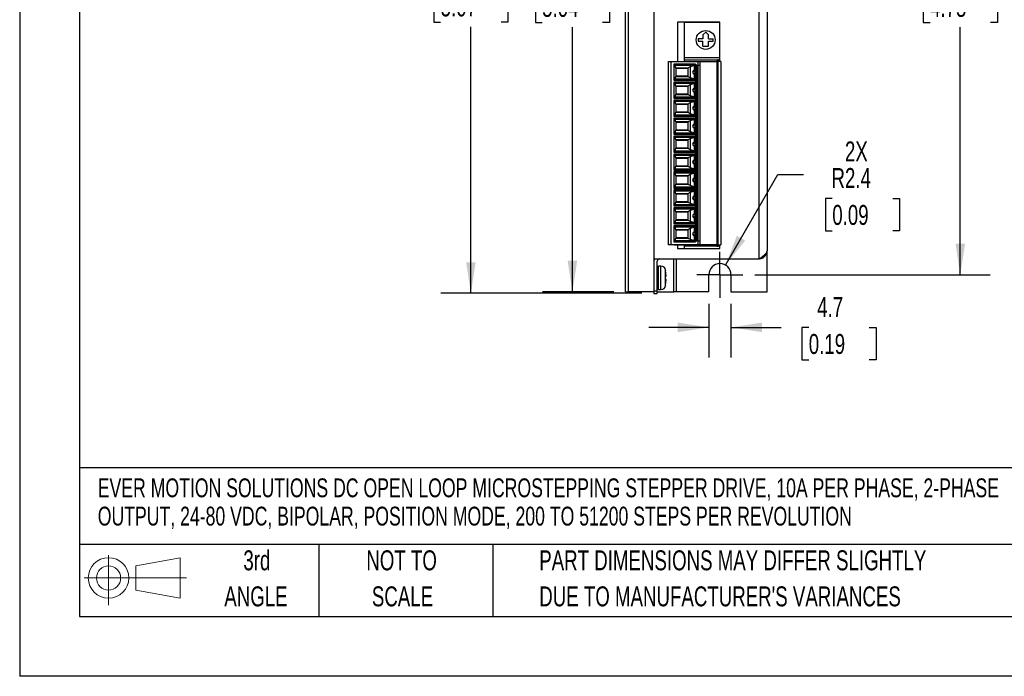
# Model space of a CAD drawing. Header units: millimetres. Extents: x 0 to 559, y 0 to 432.
# Tile 1 of 18: x 0 to 209, y 0 to 139. Entities that reach past the tile are written whole.
import ezdxf

# ---------------------------------------------------------------- set-up
doc = ezdxf.new("R2010")
doc.units = ezdxf.units.MM
doc.header["$LTSCALE"] = 2
doc.linetypes.add('CENTERX2', pattern=[20.32, 12.7, -2.54, 2.54, -2.54])
doc.layers.add('CENTER', color=40, linetype='CENTERX2')
doc.layers.add('SLD-DEFPOINTS', color=7, linetype='Continuous')
doc.layers.add('DIMENSIONS', color=140, linetype='Continuous', lineweight=25)
doc.layers.add('TEXT', color=140, linetype='Continuous', lineweight=25)
doc.styles.add('SLDTEXTSTYLE0', font='TXT', dxfattribs={"width": 0.7})
doc.dimstyles.new('SLDDIMSTYLE1', dxfattribs={"dimtxt": 4.316016, "dimasz": 6.604, "dimexe": 0, "dimexo": 0.0625, "dimgap": 1.079004, "dimtad": 0, "dimtih": 1, "dimtoh": 1, "dimrnd": 1e-09, "dimzin": 12, "dimdsep": 46, "dimtxsty": 'SLDTEXTSTYLE0', "dimsah": 1, "dimcen": 0.09, "dimadec": 0, "dimazin": 3, "dimtfac": 1, "dimtmove": 0, "dimatfit": 0, "dimfxl": 0, "dimfrac": 2, "dimtolj": 1, "dimtzin": 12, "dimarcsym": 0})
doc.dimstyles.new('SLDDIMSTYLE2', dxfattribs={"dimtxt": 4.316016, "dimasz": 6.604, "dimexe": 0, "dimexo": 0.0625, "dimgap": 1.079004, "dimtad": 0, "dimtih": 1, "dimtoh": 1, "dimrnd": 1e-09, "dimzin": 12, "dimdsep": 46, "dimtxsty": 'SLDTEXTSTYLE0', "dimsah": 1, "dimcen": 0.09, "dimadec": 0, "dimazin": 3, "dimtfac": 1, "dimtofl": 0, "dimtmove": 0, "dimatfit": 3, "dimfxl": 0, "dimfrac": 2, "dimtolj": 1, "dimtzin": 12, "dimarcsym": 0})
doc.dimstyles.new('SLDDIMSTYLE3', dxfattribs={"dimtxt": 4.316016, "dimasz": 6.604, "dimexe": 0, "dimexo": 0.0625, "dimgap": 1.079004, "dimtad": 0, "dimtih": 1, "dimtoh": 1, "dimrnd": 1e-09, "dimzin": 12, "dimdsep": 46, "dimtxsty": 'SLDTEXTSTYLE0', "dimsah": 1, "dimcen": 0, "dimadec": 0, "dimazin": 3, "dimtfac": 1, "dimtofl": 0, "dimtmove": 0, "dimatfit": 3, "dimfxl": 0, "dimfrac": 2, "dimtolj": 1, "dimtzin": 12, "dimarcsym": 0})
doc.dimstyles.new('SLDDIMSTYLE4', dxfattribs={"dimtxt": 4.316016, "dimasz": 6.604, "dimexe": 0, "dimexo": 0.0625, "dimgap": 1.079004, "dimtad": 0, "dimtih": 1, "dimtoh": 1, "dimrnd": 1e-09, "dimzin": 4, "dimdsep": 46, "dimtxsty": 'SLDTEXTSTYLE0', "dimsah": 1, "dimcen": 0.09, "dimadec": 0, "dimazin": 1, "dimtfac": 1, "dimtofl": 0, "dimtmove": 0, "dimatfit": 3, "dimfxl": 0, "dimfrac": 2, "dimtolj": 1, "dimtzin": 12, "dimarcsym": 0})

# ---------------------------------------------------------------- blocks, each defined once
blk = doc.blocks.new('Block11')
at = {"color": 7, "linetype": 'Continuous', "lineweight": 18}
for p, q in [((5.18, 10.62), (5.18, 0)), ((10.96, 8.33), (20.35, 10.06)), ((20.35, 10.06), (20.35, 1.46)), ((10.96, 3.19), (10.96, 8.33)), ((0, 5.76), (21.75, 5.76)), ((10.96, 3.19), (20.35, 1.46))]:
    blk.add_line(p, q, dxfattribs=at)
for radius in [4.3, 2.57]:
    blk.add_circle((5.18, 5.76), radius, dxfattribs=at)
blk = doc.blocks.new('Block12')
at = {"layer": 'SLD-DEFPOINTS'}
blk.add_blockref('Block11', (0, 0), dxfattribs=at)
blk = doc.blocks.new('SW_NOTE_0')
at = {"layer": 'TEXT', "color": 0, "linetype": 'CENTERX2', "lineweight": 18, "char_height": 4, "attachment_point": 1, "style": 'SLDTEXTSTYLE0'}
for s, insert in [('EVER MOTION SOLUTIONS DC OPEN LOOP MICROSTEPPING STEPPER DRIVE, 10A PER PHASE, 2-PHASE', (0, 5.16)), ('OUTPUT, 24-80 VDC, BIPOLAR, POSITION MODE, 200 TO 51200 STEPS PER REVOLUTION', (0, -0.84))]:
    blk.add_mtext(s, dxfattribs=dict(at, insert=insert))
blk = doc.blocks.new('SW_NOTE_0_3')
at = {"layer": 'TEXT', "color": 0, "linetype": 'CENTERX2', "lineweight": 18, "char_height": 4.2333, "attachment_point": 1, "style": 'SLDTEXTSTYLE0'}
for s, insert in [('PART DIMENSIONS MAY DIFFER SLIGHTLY', (0, 5.46)), ("DUE TO MANUFACTURER'S VARIANCES", (0, -2.19))]:
    blk.add_mtext(s, dxfattribs=dict(at, insert=insert))
blk = doc.blocks.new('SW_NOTE_0_4')
at = {"layer": 'TEXT', "color": 0, "linetype": 'CENTERX2', "lineweight": 18, "char_height": 4.233, "attachment_point": 2, "style": 'SLDTEXTSTYLE0'}
for s, insert in [('NOT TO', (10.52, 5.46)), ('SCALE', (10.71, -2.19))]:
    blk.add_mtext(s, dxfattribs=dict(at, insert=insert))
blk = doc.blocks.new('SW_NOTE_0_5')
at = {"layer": 'TEXT', "color": 0, "linetype": 'CENTERX2', "lineweight": 18, "char_height": 4.233, "attachment_point": 2, "style": 'SLDTEXTSTYLE0'}
for s, insert in [('3rd', (4.63, 5.46)), ('ANGLE', (4.44, -2.19))]:
    blk.add_mtext(s, dxfattribs=dict(at, insert=insert))
blk = doc.blocks.new('_D_2')
at = {"layer": 'DIMENSIONS'}
for p, q in [((156, 205.91), (205.92, 205.91)), ((199.57, 205.91), (199.57, 153.38)), ((193.16, 145.56), (191.71, 145.56)), ((191.71, 145.56), (191.71, 138.7)), ((205.99, 145.56), (207.44, 145.56)), ((207.44, 145.56), (207.44, 138.7)), ((191.71, 138.7), (193.16, 138.7)), ((207.44, 138.7), (205.99, 138.7)), ((199.57, 85.21), (199.57, 137.73)), ((156, 85.21), (205.92, 85.21))]:
    blk.add_line(p, q, dxfattribs=at)
for points in [[(199.57, 205.91), (198.56, 199.3), (200.59, 199.3)], [(199.57, 85.21), (200.59, 91.81), (198.56, 91.81)]]:
    blk.add_solid(points, dxfattribs=at)
at = {"layer": 'DIMENSIONS', "char_height": 4.233, "attachment_point": 1, "style": 'SLDTEXTSTYLE0'}
for s, insert in [('120.7', (191.37, 151.98)), ('4.75', (193.16, 144.15))]:
    blk.add_mtext(s, dxfattribs=dict(at, insert=insert))
blk = doc.blocks.new('_D_3')
at = {"layer": 'DIMENSIONS'}
for p, q in [((149.74, 87.24), (160.84, 106.46)), ((160.84, 106.46), (166.34, 106.46)), ((172.41, 101.41), (170.96, 101.41)), ((170.96, 101.41), (170.96, 94.55)), ((185.24, 101.41), (186.69, 101.41)), ((186.69, 101.41), (186.69, 94.55)), ((170.96, 94.55), (172.41, 94.55)), ((186.69, 94.55), (185.24, 94.55))]:
    blk.add_line(p, q, dxfattribs=at)
blk.add_solid([(149.74, 87.24), (153.93, 92.45), (152.17, 93.47)], dxfattribs=at)
at = {"layer": 'DIMENSIONS', "char_height": 4.233, "attachment_point": 1, "style": 'SLDTEXTSTYLE0'}
for s, insert in [('2X', (175.1, 113.48)), ('R2.4', (172.24, 107.84)), ('0.09', (172.41, 100.01))]:
    blk.add_mtext(s, dxfattribs=dict(at, insert=insert))
blk = doc.blocks.new('_D_4')
at = {"layer": 'DIMENSIONS'}
for p, q in [((132.03, 210.06), (89.39, 210.06)), ((95.74, 210.06), (95.74, 153.48)), ((89.32, 145.66), (87.88, 145.66)), ((87.88, 145.66), (87.88, 138.8)), ((102.15, 145.66), (103.6, 145.66)), ((103.6, 145.66), (103.6, 138.8)), ((87.88, 138.8), (89.32, 138.8)), ((103.6, 138.8), (102.15, 138.8)), ((95.74, 81.26), (95.74, 137.83)), ((132.03, 81.26), (89.39, 81.26))]:
    blk.add_line(p, q, dxfattribs=at)
for points in [[(95.74, 210.06), (94.72, 203.45), (96.75, 203.45)], [(95.74, 81.26), (96.75, 87.86), (94.72, 87.86)]]:
    blk.add_solid(points, dxfattribs=at)
at = {"layer": 'DIMENSIONS', "char_height": 4.233, "attachment_point": 1, "style": 'SLDTEXTSTYLE0'}
for s, insert in [('128.8', (87.53, 152.08)), ('5.07', (89.32, 144.25))]:
    blk.add_mtext(s, dxfattribs=dict(at, insert=insert))
blk = doc.blocks.new('_D_5')
at = {"layer": 'DIMENSIONS'}
for p, q in [((126.03, 209.56), (110.93, 209.56)), ((117.28, 209.56), (117.28, 153.38)), ((110.86, 145.56), (109.41, 145.56)), ((109.41, 145.56), (109.41, 138.7)), ((123.69, 145.56), (125.14, 145.56)), ((125.14, 145.56), (125.14, 138.7)), ((109.41, 138.7), (110.86, 138.7)), ((125.14, 138.7), (123.69, 138.7)), ((117.28, 81.56), (117.28, 137.73)), ((126.03, 81.56), (110.93, 81.56))]:
    blk.add_line(p, q, dxfattribs=at)
for points in [[(117.28, 209.56), (116.26, 202.95), (118.29, 202.95)], [(117.28, 81.56), (118.29, 88.16), (116.26, 88.16)]]:
    blk.add_solid(points, dxfattribs=at)
at = {"layer": 'DIMENSIONS', "char_height": 4.233, "attachment_point": 1, "style": 'SLDTEXTSTYLE0'}
for s, insert in [('128.0', (109.07, 151.98)), ('5.04', (110.86, 144.15))]:
    blk.add_mtext(s, dxfattribs=dict(at, insert=insert))
blk = doc.blocks.new('_D_6')
at = {"layer": 'DIMENSIONS'}
for p, q in [((146.22, 79.02), (146.22, 67.68)), ((150.92, 79.02), (150.92, 67.68)), ((146.22, 74.03), (133.52, 74.03)), ((150.92, 74.03), (161.57, 74.03)), ((167.42, 74.03), (165.97, 74.03)), ((165.97, 74.03), (165.97, 67.17)), ((180.24, 74.03), (181.69, 74.03)), ((181.69, 74.03), (181.69, 67.17)), ((165.97, 67.17), (167.42, 67.17)), ((181.69, 67.17), (180.24, 67.17))]:
    blk.add_line(p, q, dxfattribs=at)
for points in [[(146.22, 74.03), (139.62, 75.05), (139.62, 73.02)], [(150.92, 74.03), (157.52, 73.02), (157.52, 75.05)]]:
    blk.add_solid(points, dxfattribs=at)
at = {"layer": 'DIMENSIONS', "char_height": 4.233, "attachment_point": 1, "style": 'SLDTEXTSTYLE0'}
for s, insert in [('4.7', (169.21, 80.46)), ('0.19', (167.42, 72.63))]:
    blk.add_mtext(s, dxfattribs=dict(at, insert=insert))
blk = doc.blocks.new('SW_CENTERMARKSYMBOL_1')
at = {"layer": 'CENTER', "color": 0}
for p, q in [((0, 2.54), (0, 4.89)), ((0, 0), (0, 2.54)), ((-2.54, 0), (-4.89, 0)), ((0, 0), (-2.54, 0)), ((0, 0), (0, -2.54)), ((0, 0), (2.54, 0)), ((2.54, 0), (4.89, 0)), ((0, -2.54), (0, -4.89))]:
    blk.add_line(p, q, dxfattribs=at)

msp = doc.modelspace()

# ---------------------------------------------------------------- linework, layer by layer
at = {"color": 7, "linetype": 'Continuous'}
for p in [(0.005, 431.805), (558.805, 0.005)]:
    msp.add_line(p, (0.005, 0.005), dxfattribs=at)
for p, q in [((128.57, 81.555), (128.57, 209.555)), ((129.07, 209.555), (129.07, 81.555)), ((134.57, 204.753), (134.57, 81.555)), ((156.914, 88.583), (156.914, 202.528)), ((158.57, 200.855), (158.57, 90.255)), ((139.57, 138.805), (139.57, 130.465)), ((148.57, 138.805), (139.57, 138.805)), ((141.047, 138.723), (141.047, 138.805)), ((141.047, 131.323), (141.047, 138.723)), ((148.57, 138.723), (141.047, 138.723)), ((148.57, 130.465), (148.57, 138.805)), ((145.549, 136.673), (144.949, 136.073)), ((144.949, 136.073), (144.949, 135.273)), ((146.149, 136.073), (145.549, 136.673)), ((146.149, 135.273), (146.149, 136.073)), ((144.949, 135.273), (143.949, 135.273)), ((143.949, 135.273), (143.949, 134.773)), ((143.949, 134.773), (144.948, 134.773)), ((144.948, 133.723), (144.948, 134.773)), ((144.948, 133.723), (146.149, 133.723)), ((146.149, 135.273), (147.149, 135.273)), ((146.149, 133.723), (146.149, 134.773)), ((146.149, 134.773), (147.149, 134.773)), ((147.149, 134.773), (147.149, 135.273)), ((137.647, 91.575), (137.647, 130.465)), ((137.647, 130.465), (138.247, 130.465)), ((138.247, 91.575), (138.247, 130.465)), ((138.247, 130.465), (143.897, 130.465)), ((143.397, 129.865), (138.797, 129.865)), ((138.797, 129.865), (138.797, 126.465)), ((138.827, 129.715), (143.397, 129.715)), ((139.001, 129.582), (139.162, 129.116)), ((143.099, 129.582), (139.001, 129.582)), ((141.047, 131.323), (148.57, 131.323)), ((141.047, 130.765), (141.047, 131.323)), ((141.047, 130.465), (141.047, 130.765)), ((141.047, 130.765), (147.947, 130.765)), ((143.099, 129.582), (142.247, 129.298)), ((143.147, 128.624), (143.147, 129.597)), ((143.397, 129.865), (143.397, 129.665)), ((143.397, 129.665), (143.397, 92.425)), ((143.697, 129.665), (143.397, 129.665)), ((143.697, 92.425), (143.697, 129.665)), ((143.697, 129.665), (143.897, 129.665)), ((143.897, 130.465), (143.897, 129.665)), ((143.897, 130.465), (144.397, 130.465)), ((143.897, 129.665), (143.897, 92.425)), ((143.897, 129.665), (144.397, 129.665)), ((144.397, 129.665), (144.397, 130.465)), ((144.397, 130.465), (147.898, 130.465)), ((144.397, 92.425), (144.397, 129.665)), ((147.898, 130.465), (147.898, 91.575)), ((148.046, 130.465), (147.898, 130.465)), ((147.947, 130.765), (148.047, 130.765)), ((147.947, 130.765), (147.947, 130.465)), ((148.046, 91.575), (148.046, 130.465)), ((148.071, 130.465), (148.046, 130.465)), ((148.047, 130.465), (148.047, 130.765)), ((148.297, 130.765), (148.047, 130.765)), ((148.071, 91.575), (148.071, 130.465)), ((148.147, 130.465), (148.071, 130.465)), ((148.147, 130.465), (148.147, 91.575)), ((148.747, 130.465), (148.147, 130.465)), ((148.297, 130.465), (148.297, 130.765)), ((148.747, 130.465), (148.747, 91.575)), ((139.162, 129.116), (141.913, 129.116)), ((139.197, 129.043), (139.197, 127.288)), ((139.197, 129.015), (141.763, 129.015)), ((141.747, 129.015), (141.747, 127.315)), ((142.247, 129.298), (142.247, 127.033)), ((142.797, 128.166), (142.797, 128.166)), ((142.797, 128.165), (142.797, 128.165)), ((143.196, 128.625), (143.147, 128.624)), ((143.147, 127.707), (143.196, 127.706)), ((143.147, 126.734), (143.147, 127.707)), ((143.196, 128.625), (143.172, 128.599)), ((143.311, 128.599), (143.172, 128.599)), ((143.172, 127.732), (143.311, 127.732)), ((143.196, 127.706), (143.172, 127.732)), ((138.797, 126.465), (143.397, 126.465)), ((143.397, 126.055), (138.797, 126.055)), ((138.797, 126.055), (138.797, 122.655)), ((143.397, 126.615), (138.827, 126.615)), ((138.827, 125.905), (143.397, 125.905)), ((139.162, 127.215), (139.001, 126.749)), ((139.001, 126.749), (143.099, 126.749)), ((139.001, 125.772), (139.162, 125.306)), ((143.099, 125.772), (139.001, 125.772)), ((141.913, 127.215), (139.162, 127.215)), ((141.763, 127.315), (139.197, 127.315)), ((142.247, 127.033), (143.099, 126.749)), ((143.099, 125.772), (142.247, 125.488)), ((142.247, 125.488), (142.247, 123.223)), ((143.147, 124.814), (143.147, 125.787)), ((139.162, 123.405), (139.001, 122.939)), ((139.162, 125.306), (141.913, 125.306)), ((141.913, 123.405), (139.162, 123.405)), ((139.197, 125.233), (139.197, 123.478)), ((139.197, 125.205), (141.763, 125.205)), ((141.763, 123.505), (139.197, 123.505)), ((141.747, 125.205), (141.747, 123.505)), ((142.797, 124.356), (142.797, 124.356)), ((142.797, 124.355), (142.797, 124.355)), ((143.196, 124.815), (143.147, 124.814)), ((143.147, 123.897), (143.196, 123.896)), ((143.147, 122.924), (143.147, 123.897)), ((143.172, 124.789), (143.196, 124.815)), ((143.311, 124.789), (143.172, 124.789)), ((143.172, 123.922), (143.311, 123.922)), ((143.196, 123.896), (143.172, 123.922)), ((138.797, 122.655), (143.397, 122.655)), ((143.397, 122.245), (138.797, 122.245)), ((138.797, 122.245), (138.797, 118.845)), ((143.397, 122.805), (138.827, 122.805)), ((138.827, 122.095), (143.397, 122.095)), ((139.001, 122.939), (143.099, 122.939)), ((139.001, 121.962), (139.162, 121.496)), ((143.099, 121.962), (139.001, 121.962)), ((139.162, 121.496), (141.913, 121.496)), ((139.197, 121.423), (139.197, 119.668)), ((139.197, 121.395), (141.763, 121.395)), ((141.747, 121.395), (141.747, 119.695)), ((142.247, 123.223), (143.099, 122.939)), ((143.099, 121.962), (142.247, 121.678)), ((142.247, 121.678), (142.247, 119.413)), ((143.147, 121.004), (143.147, 121.977)), ((139.162, 119.595), (139.001, 119.129)), ((139.001, 119.129), (143.099, 119.129)), ((141.913, 119.595), (139.162, 119.595)), ((141.763, 119.695), (139.197, 119.695)), ((142.247, 119.413), (143.099, 119.129)), ((142.797, 120.546), (142.797, 120.546)), ((142.797, 120.545), (142.797, 120.545)), ((143.196, 121.005), (143.147, 121.004)), ((143.147, 120.087), (143.196, 120.086)), ((143.147, 119.114), (143.147, 120.087)), ((143.172, 120.979), (143.196, 121.005)), ((143.311, 120.979), (143.172, 120.979)), ((143.172, 120.112), (143.311, 120.112)), ((143.196, 120.086), (143.172, 120.112)), ((138.797, 118.845), (143.397, 118.845)), ((143.397, 118.435), (138.797, 118.435)), ((138.797, 118.435), (138.797, 115.035)), ((143.397, 118.995), (138.827, 118.995)), ((138.827, 118.285), (143.397, 118.285)), ((139.001, 118.152), (139.162, 117.686)), ((143.099, 118.152), (139.001, 118.152)), ((139.162, 117.686), (141.913, 117.686)), ((139.197, 117.613), (139.197, 115.858)), ((139.197, 117.585), (141.763, 117.585)), ((141.747, 117.585), (141.747, 115.885)), ((143.099, 118.152), (142.247, 117.868)), ((142.247, 117.868), (142.247, 115.603)), ((143.147, 117.194), (143.147, 118.167)), ((143.196, 117.195), (143.147, 117.194)), ((143.172, 117.169), (143.196, 117.195)), ((143.311, 117.169), (143.172, 117.169)), ((138.797, 115.035), (143.397, 115.035)), ((143.397, 115.185), (138.827, 115.185)), ((139.162, 115.785), (139.001, 115.319)), ((139.001, 115.319), (143.099, 115.319)), ((141.913, 115.785), (139.162, 115.785)), ((141.763, 115.885), (139.197, 115.885)), ((142.247, 115.603), (143.099, 115.319)), ((142.797, 116.736), (142.797, 116.736)), ((142.797, 116.735), (142.797, 116.735)), ((143.147, 116.277), (143.196, 116.276)), ((143.147, 115.304), (143.147, 116.277)), ((143.172, 116.302), (143.311, 116.302)), ((143.196, 116.276), (143.172, 116.302)), ((143.397, 114.625), (138.797, 114.625)), ((138.797, 114.625), (138.797, 111.225)), ((138.827, 114.475), (143.397, 114.475)), ((139.001, 114.342), (139.162, 113.876)), ((143.099, 114.342), (139.001, 114.342)), ((139.162, 113.876), (141.913, 113.876)), ((139.197, 113.803), (139.197, 112.048)), ((139.197, 113.775), (141.763, 113.775)), ((141.747, 113.775), (141.747, 112.075)), ((143.099, 114.342), (142.247, 114.058)), ((142.247, 114.058), (142.247, 111.793)), ((142.797, 112.926), (142.797, 112.926)), ((142.797, 112.925), (142.797, 112.925)), ((143.147, 113.384), (143.147, 114.357)), ((143.196, 113.385), (143.147, 113.384)), ((143.172, 113.359), (143.196, 113.385)), ((143.311, 113.359), (143.172, 113.359)), ((138.797, 111.225), (143.397, 111.225)), ((143.397, 110.815), (138.797, 110.815)), ((138.797, 110.815), (138.797, 107.415)), ((143.397, 111.375), (138.827, 111.375)), ((139.162, 111.975), (139.001, 111.509)), ((139.001, 111.509), (143.099, 111.509)), ((141.913, 111.975), (139.162, 111.975)), ((141.763, 112.075), (139.197, 112.075)), ((142.247, 111.793), (143.099, 111.509)), ((143.147, 112.467), (143.196, 112.466)), ((143.147, 111.494), (143.147, 112.467)), ((143.172, 112.492), (143.311, 112.492)), ((143.196, 112.466), (143.172, 112.492)), ((138.827, 110.665), (143.397, 110.665)), ((139.001, 110.532), (139.162, 110.066)), ((143.099, 110.532), (139.001, 110.532)), ((139.162, 110.066), (141.913, 110.066)), ((139.197, 109.993), (139.197, 108.238)), ((139.197, 109.965), (141.763, 109.965)), ((141.747, 109.965), (141.747, 108.265)), ((143.099, 110.532), (142.247, 110.248)), ((142.247, 110.248), (142.247, 107.983)), ((142.797, 109.116), (142.797, 109.116)), ((142.797, 109.115), (142.797, 109.115)), ((143.147, 109.574), (143.147, 110.547)), ((143.196, 109.575), (143.147, 109.574)), ((143.147, 108.657), (143.196, 108.656)), ((143.147, 107.684), (143.147, 108.657)), ((143.172, 109.549), (143.196, 109.575)), ((143.311, 109.549), (143.172, 109.549)), ((143.172, 108.682), (143.311, 108.682)), ((143.196, 108.656), (143.172, 108.682)), ((138.797, 107.415), (143.397, 107.415)), ((143.397, 107.005), (138.797, 107.005)), ((138.797, 107.005), (138.797, 103.605)), ((143.397, 107.565), (138.827, 107.565)), ((138.827, 106.855), (143.397, 106.855)), ((139.162, 108.165), (139.001, 107.699)), ((139.001, 107.699), (143.099, 107.699)), ((139.001, 106.722), (139.162, 106.256)), ((143.099, 106.722), (139.001, 106.722)), ((141.913, 108.165), (139.162, 108.165)), ((141.763, 108.265), (139.197, 108.265)), ((142.247, 107.983), (143.099, 107.699)), ((143.099, 106.722), (142.247, 106.438)), ((143.147, 105.764), (143.147, 106.737)), ((139.162, 106.256), (141.913, 106.256)), ((139.197, 106.183), (139.197, 104.428)), ((139.197, 106.155), (141.763, 106.155)), ((141.763, 104.455), (139.197, 104.455)), ((141.747, 106.155), (141.747, 104.455)), ((142.247, 106.438), (142.247, 104.173)), ((142.797, 105.306), (142.797, 105.306)), ((142.797, 105.305), (142.797, 105.305)), ((143.196, 105.765), (143.147, 105.764)), ((143.147, 104.847), (143.196, 104.846)), ((143.147, 103.874), (143.147, 104.847)), ((143.172, 105.739), (143.196, 105.765)), ((143.311, 105.739), (143.172, 105.739)), ((143.172, 104.872), (143.311, 104.872)), ((143.196, 104.846), (143.172, 104.872)), ((138.797, 103.605), (143.397, 103.605)), ((143.397, 103.195), (138.797, 103.195)), ((138.797, 103.195), (138.797, 99.795)), ((143.397, 103.755), (138.827, 103.755)), ((138.827, 103.045), (143.397, 103.045)), ((139.162, 104.355), (139.001, 103.889)), ((139.001, 103.889), (143.099, 103.889)), ((139.001, 102.912), (139.162, 102.446)), ((143.099, 102.912), (139.001, 102.912)), ((141.913, 104.355), (139.162, 104.355)), ((139.162, 102.446), (141.913, 102.446)), ((139.197, 102.373), (139.197, 100.618)), ((142.247, 104.173), (143.099, 103.889)), ((143.099, 102.912), (142.247, 102.628)), ((142.247, 102.628), (142.247, 100.363)), ((143.147, 101.954), (143.147, 102.927)), ((139.162, 100.545), (139.001, 100.079)), ((141.913, 100.545), (139.162, 100.545)), ((139.197, 102.345), (141.763, 102.345)), ((141.763, 100.645), (139.197, 100.645)), ((141.747, 102.345), (141.747, 100.645)), ((142.247, 100.363), (143.099, 100.079)), ((142.797, 101.496), (142.797, 101.496)), ((142.797, 101.495), (142.797, 101.495)), ((143.196, 101.955), (143.147, 101.954)), ((143.147, 101.037), (143.196, 101.036)), ((143.147, 100.064), (143.147, 101.037)), ((143.172, 101.929), (143.196, 101.955)), ((143.311, 101.929), (143.172, 101.929)), ((143.172, 101.062), (143.311, 101.062)), ((143.196, 101.036), (143.172, 101.062)), ((138.797, 99.795), (143.397, 99.795)), ((143.397, 99.385), (138.797, 99.385)), ((138.797, 99.385), (138.797, 95.985)), ((143.397, 99.945), (138.827, 99.945)), ((138.827, 99.235), (143.397, 99.235)), ((139.001, 100.079), (143.099, 100.079)), ((139.001, 99.102), (139.162, 98.636)), ((143.099, 99.102), (139.001, 99.102)), ((139.162, 98.636), (141.913, 98.636)), ((139.197, 98.563), (139.197, 96.808)), ((139.197, 98.535), (141.763, 98.535)), ((141.747, 98.535), (141.747, 96.835)), ((143.099, 99.102), (142.247, 98.818)), ((142.247, 98.818), (142.247, 96.553)), ((143.147, 98.144), (143.147, 99.117)), ((143.397, 96.135), (138.827, 96.135)), ((139.162, 96.735), (139.001, 96.269)), ((139.001, 96.269), (143.099, 96.269)), ((141.913, 96.735), (139.162, 96.735)), ((141.763, 96.835), (139.197, 96.835)), ((142.247, 96.553), (143.099, 96.269)), ((142.797, 97.685), (142.797, 97.685)), ((142.797, 97.685), (142.797, 97.685)), ((143.196, 98.145), (143.147, 98.144)), ((143.147, 97.227), (143.196, 97.226)), ((143.147, 96.254), (143.147, 97.227)), ((143.172, 98.119), (143.196, 98.145)), ((143.311, 98.119), (143.172, 98.119)), ((143.172, 97.252), (143.311, 97.252)), ((143.196, 97.226), (143.172, 97.252)), ((138.797, 95.985), (143.397, 95.985)), ((143.397, 95.575), (138.797, 95.575)), ((138.797, 95.575), (138.797, 92.175)), ((138.827, 95.425), (143.397, 95.425)), ((139.001, 95.292), (139.162, 94.826)), ((143.099, 95.292), (139.001, 95.292)), ((139.162, 94.826), (141.913, 94.826)), ((139.197, 94.753), (139.197, 92.998)), ((139.197, 94.725), (141.763, 94.725)), ((141.747, 94.725), (141.747, 93.025)), ((143.099, 95.292), (142.247, 95.008)), ((142.247, 95.008), (142.247, 92.743)), ((143.147, 94.334), (143.147, 95.307)), ((143.196, 94.335), (143.147, 94.334)), ((143.172, 94.309), (143.196, 94.335)), ((143.311, 94.309), (143.172, 94.309)), ((138.797, 92.175), (143.397, 92.175)), ((143.397, 92.325), (138.827, 92.325)), ((139.162, 92.925), (139.001, 92.459)), ((139.001, 92.459), (143.099, 92.459)), ((141.913, 92.925), (139.162, 92.925)), ((141.763, 93.025), (139.197, 93.025)), ((142.247, 92.743), (143.099, 92.459)), ((142.797, 93.875), (142.797, 93.875)), ((142.797, 93.875), (142.797, 93.875)), ((143.147, 93.417), (143.196, 93.416)), ((143.147, 92.444), (143.147, 93.417)), ((143.172, 93.442), (143.311, 93.442)), ((143.196, 93.416), (143.172, 93.442)), ((143.397, 92.425), (143.697, 92.425)), ((143.397, 92.425), (143.397, 92.175)), ((143.897, 92.425), (143.697, 92.425)), ((143.897, 92.425), (144.397, 92.425)), ((143.897, 92.425), (143.897, 91.575)), ((144.397, 91.575), (144.397, 92.425)), ((138.247, 91.575), (137.647, 91.575)), ((143.897, 91.575), (138.247, 91.575)), ((138.947, 91.575), (138.947, 91.545)), ((138.947, 91.545), (139.447, 91.545)), ((139.447, 91.575), (139.447, 91.545)), ((139.447, 91.545), (147.747, 91.545)), ((139.57, 91.545), (139.57, 90.805)), ((139.57, 90.805), (148.57, 90.805)), ((141.047, 91.275), (141.047, 91.545)), ((141.047, 90.805), (141.047, 91.275)), ((147.947, 91.275), (141.047, 91.275)), ((144.397, 91.575), (143.897, 91.575)), ((147.898, 91.575), (144.397, 91.575)), ((147.747, 91.575), (147.747, 91.545)), ((147.747, 91.545), (148.247, 91.545)), ((147.898, 91.575), (148.046, 91.575)), ((147.947, 91.545), (147.947, 91.275)), ((147.947, 91.275), (148.047, 91.275)), ((148.046, 91.575), (148.071, 91.575)), ((148.047, 91.275), (148.047, 91.545)), ((148.047, 91.275), (148.297, 91.275)), ((148.071, 91.575), (148.147, 91.575)), ((148.147, 91.575), (148.747, 91.575)), ((148.247, 91.575), (148.247, 91.545)), ((148.297, 91.275), (148.297, 91.575)), ((148.57, 90.805), (148.57, 91.575)), ((158.57, 81.555), (158.57, 90.255)), ((134.57, 88.555), (156.87, 88.555)), ((135.27, 81.755), (135.27, 88.055)), ((138.77, 81.555), (138.77, 88.555)), ((139.27, 88.555), (139.27, 81.555)), ((158.395, 89.761), (158.395, 89.505)), ((136.064, 87.055), (135.52, 87.055)), ((135.52, 82.055), (135.52, 87.055)), ((136.064, 82.055), (136.064, 87.055)), ((137.058, 86.118), (137.058, 86.161)), ((137.058, 86.118), (137.058, 86.117)), ((137.058, 86.118), (137.058, 86.118)), ((137.058, 84.931), (137.058, 86.117)), ((137.134, 84.931), (137.058, 86.117)), ((137.058, 84.931), (137.058, 84.931)), ((137.058, 84.925), (137.058, 84.931)), ((137.058, 84.186), (137.058, 84.925)), ((137.058, 84.186), (137.058, 84.925)), ((137.058, 84.183), (137.058, 84.186)), ((137.058, 84.186), (137.058, 84.18)), ((137.058, 84.18), (137.058, 84.183)), ((137.058, 84.18), (137.058, 84.18)), ((137.058, 82.994), (137.058, 84.18)), ((137.058, 82.994), (137.134, 84.18)), ((137.122, 84.931), (137.134, 84.931)), ((137.134, 84.18), (137.122, 84.18)), ((146.22, 81.555), (146.22, 85.205)), ((150.92, 85.205), (150.92, 81.555)), ((128.57, 81.555), (129.07, 81.555)), ((134.57, 81.555), (129.07, 81.555)), ((134.57, 81.755), (135.27, 81.755)), ((134.57, 81.555), (134.57, 81.255)), ((135.27, 81.255), (135.27, 81.755)), ((135.27, 81.555), (138.77, 81.555)), ((135.52, 82.055), (136.064, 82.055)), ((137.058, 82.993), (137.058, 82.994)), ((137.058, 82.993), (137.058, 82.993)), ((137.058, 82.993), (137.058, 82.993)), ((137.058, 82.95), (137.058, 82.993)), ((139.27, 81.555), (138.77, 81.555)), ((146.22, 81.555), (139.27, 81.555)), ((150.92, 81.555), (158.57, 81.555)), ((134.57, 81.255), (135.27, 81.255))]:
    msp.add_line(p, q)
at = {"flags": 128}
for points in [[(141.913, 129.116), (141.811, 129.036), (141.763, 129.015)], [(143.311, 127.732), (143.367, 127.779), (143.393, 127.858), (143.397, 127.915), (143.397, 127.948)], [(141.763, 127.315), (141.831, 127.281), (141.913, 127.215)], [(141.913, 125.306), (141.811, 125.226), (141.763, 125.205)], [(141.763, 123.505), (141.831, 123.471), (141.913, 123.405)], [(143.311, 123.922), (143.367, 123.969), (143.393, 124.048), (143.397, 124.105), (143.397, 124.138)], [(141.913, 121.496), (141.811, 121.416), (141.763, 121.395)], [(141.763, 119.695), (141.831, 119.661), (141.913, 119.595)], [(143.311, 120.112), (143.367, 120.159), (143.393, 120.238), (143.397, 120.295), (143.397, 120.328)], [(141.913, 117.686), (141.811, 117.606), (141.763, 117.585)], [(141.763, 115.885), (141.831, 115.851), (141.913, 115.785)], [(143.311, 116.302), (143.367, 116.349), (143.393, 116.428), (143.397, 116.485), (143.397, 116.518)], [(141.913, 113.876), (141.811, 113.796), (141.763, 113.775)], [(141.763, 112.075), (141.831, 112.041), (141.913, 111.975)], [(143.311, 112.492), (143.367, 112.539), (143.393, 112.618), (143.397, 112.675), (143.397, 112.708)], [(141.913, 110.066), (141.811, 109.986), (141.763, 109.965)], [(143.311, 108.682), (143.367, 108.729), (143.393, 108.808), (143.397, 108.865), (143.397, 108.898)], [(141.763, 108.265), (141.831, 108.231), (141.913, 108.165)], [(141.913, 106.256), (141.811, 106.176), (141.763, 106.155)], [(141.763, 104.455), (141.831, 104.421), (141.913, 104.355)], [(143.311, 104.872), (143.367, 104.919), (143.393, 104.998), (143.397, 105.055), (143.397, 105.088)], [(141.913, 102.446), (141.811, 102.366), (141.763, 102.345)], [(141.763, 100.645), (141.831, 100.611), (141.913, 100.545)], [(143.311, 101.062), (143.367, 101.109), (143.393, 101.188), (143.397, 101.245), (143.397, 101.278)], [(141.913, 98.636), (141.811, 98.556), (141.763, 98.535)], [(141.763, 96.835), (141.831, 96.801), (141.913, 96.735)], [(143.311, 97.252), (143.367, 97.299), (143.393, 97.378), (143.397, 97.435), (143.397, 97.468)], [(141.913, 94.826), (141.811, 94.746), (141.763, 94.725)], [(141.763, 93.025), (141.831, 92.991), (141.913, 92.925)], [(143.311, 93.442), (143.367, 93.489), (143.393, 93.568), (143.397, 93.625), (143.397, 93.658)], [(156.914, 88.583), (156.889, 88.568), (156.87, 88.555)]]:
    msp.add_lwpolyline(points, dxfattribs=at)
msp.add_circle((145.549, 135.023), 2)
for centre, radius, start, end in [((142.938, 130.366), 0.797, 285.22653, 305.19108), ((143.223, 128.165), 0.436, 96.62544, 263.37456), ((143.261, 128.165), 0.472, 103.95673, 256.04327), ((143.826, 128.165), 0.784, 146.49176, 213.50824), ((143.207, 128.432), 0.197, 345.73907, 57.96799), ((142.921, 125.928), 0.837, 55.28969, 74.29269), ((142.938, 126.556), 0.797, 285.22653, 305.19108), ((143.223, 124.355), 0.436, 96.62544, 263.37456), ((143.261, 124.355), 0.472, 103.95673, 256.04327), ((143.826, 124.355), 0.784, 146.49176, 213.50824), ((143.207, 124.622), 0.197, 345.73907, 57.96799), ((142.921, 122.118), 0.837, 55.28969, 74.29269), ((142.938, 122.746), 0.797, 285.22653, 305.19108), ((143.223, 120.545), 0.436, 96.62544, 263.37456), ((143.261, 120.545), 0.472, 103.95673, 256.04327), ((143.826, 120.545), 0.784, 146.49176, 213.50824), ((142.921, 118.308), 0.837, 55.28969, 74.29269), ((143.207, 120.812), 0.197, 345.73907, 57.96799), ((143.223, 116.735), 0.436, 96.62544, 263.37456), ((143.261, 116.735), 0.472, 103.95673, 256.04327), ((143.826, 116.735), 0.784, 146.49176, 213.50824), ((142.938, 118.936), 0.797, 285.22653, 305.19108), ((143.207, 117.002), 0.197, 345.73907, 57.96799), ((142.921, 114.498), 0.837, 55.28969, 74.29269), ((143.223, 112.925), 0.436, 96.62544, 263.37456), ((143.261, 112.925), 0.472, 103.95673, 256.04327), ((143.826, 112.925), 0.784, 146.49176, 213.50824), ((142.938, 115.126), 0.797, 285.22653, 305.19108), ((143.207, 113.192), 0.197, 345.73907, 57.96799), ((142.921, 110.688), 0.837, 55.28969, 74.29269), ((143.223, 109.115), 0.436, 96.62544, 263.37456), ((143.261, 109.115), 0.472, 103.95673, 256.04327), ((143.826, 109.115), 0.784, 146.49176, 213.50824), ((142.938, 111.316), 0.797, 285.22653, 305.19108), ((143.207, 109.382), 0.197, 345.73907, 57.96799), ((142.921, 106.878), 0.837, 55.28969, 74.29269), ((142.938, 107.506), 0.797, 285.22653, 305.19108), ((143.223, 105.305), 0.436, 96.62544, 263.37456), ((143.261, 105.305), 0.472, 103.95673, 256.04327), ((143.826, 105.305), 0.784, 146.49176, 213.50824), ((143.207, 105.572), 0.197, 345.73907, 57.96799), ((142.921, 103.068), 0.837, 55.28969, 74.29269), ((142.938, 103.696), 0.797, 285.22653, 305.19108), ((143.223, 101.495), 0.436, 96.62544, 263.37456), ((143.261, 101.495), 0.472, 103.95673, 256.04327), ((143.826, 101.495), 0.784, 146.49176, 213.50824), ((143.207, 101.762), 0.197, 345.73907, 57.96799), ((142.921, 99.258), 0.837, 55.28969, 74.29269), ((142.938, 99.886), 0.797, 285.22653, 305.19108), ((143.223, 97.685), 0.436, 96.62544, 263.37456), ((143.261, 97.685), 0.472, 103.95673, 256.04327), ((143.826, 97.685), 0.784, 146.49176, 213.50824), ((142.921, 95.448), 0.837, 55.28969, 74.29269), ((143.207, 97.952), 0.197, 345.73907, 57.96799), ((143.223, 93.875), 0.436, 96.62544, 263.37456), ((143.261, 93.875), 0.472, 103.95673, 256.04327), ((143.826, 93.875), 0.784, 146.49176, 213.50824), ((142.938, 96.076), 0.797, 285.22653, 305.19108), ((143.207, 94.142), 0.197, 345.73907, 57.96799), ((142.921, 91.638), 0.837, 55.28969, 74.29269), ((156.87, 90.255), 1.7, 333.82103, 360), ((135.77, 88.055), 1.2, 155.37568, 180), ((135.77, 88.055), 0.5, 90, 180), ((156.87, 90.255), 1.7, 270, 333.82103), ((154.092, 93.655), 5.804, 299.087, 317.85891), ((135.52, 86.805), 0.25, 90, 180), ((136.064, 86.055), 1, 6.06073, 90), ((121.937, 84.555), 15.207, 5.89928, 6.06073), ((148.57, 85.205), 2.35, 0, 180), ((135.52, 82.305), 0.25, 180, 270), ((136.064, 83.055), 1, 270, 353.93927), ((121.937, 84.555), 15.207, 353.93927, 354.10212)]:
    msp.add_arc(centre, radius, start, end)
for centre, major_axis, ratio, start_param, end_param in [((138.827, 129.865), (0, 0.15), 0.2, 1.5707963, 3.1415927), ((138.901, 128.715), (0, 1), 0.2, 5.7595865, 6.2831853), ((143.965, 128.715), (1.732, 0), 0.5773503, 2.0624614, 2.0943951), ((139.237, 129.765), (0, 0.75), 0.2, 2.6179939, 2.8703289), ((142.747, 128.798), (1, 0), 0.5773503, 2.0943951, 2.5575651), ((142.897, 128.339), (0.493, 0.184), 0.4514162, 0.4294342, 0.7647328), ((142.897, 127.992), (0.493, -0.184), 0.4514162, 5.5184525, 5.8537512), ((138.827, 126.465), (0, 0.15), 0.2, 0, 1.5707963), ((138.827, 126.055), (0, 0.15), 0.2, 1.5707963, 3.1415927), ((138.901, 127.615), (0, 1), 0.2, 3.1415927, 3.6651914), ((138.901, 124.905), (0, 1), 0.2, 5.7595865, 6.2831853), ((139.237, 126.565), (0, 0.75), 0.2, 0.2712638, 0.5235988), ((142.747, 127.533), (1, 0), 0.5773503, 3.7256202, 4.1887902), ((142.747, 124.988), (1, 0), 0.5773503, 2.0943951, 2.5575651), ((143.965, 127.615), (1.732, 0), 0.5773503, 4.1887902, 4.2207239), ((143.965, 124.905), (1.732, 0), 0.5773503, 2.0624614, 2.0943951), ((139.237, 125.955), (0, 0.75), 0.2, 2.6179939, 2.8703289), ((139.237, 122.755), (0, 0.75), 0.2, 0.2712638, 0.5235988), ((142.747, 123.723), (1, 0), 0.5773503, 3.7256202, 4.1887902), ((142.897, 124.529), (0.493, 0.184), 0.4514162, 0.4294342, 0.7647328), ((142.897, 124.182), (0.493, -0.184), 0.4514162, 5.5184525, 5.8537512), ((138.827, 122.655), (0, 0.15), 0.2, 0, 1.5707963), ((138.827, 122.245), (0, 0.15), 0.2, 1.5707963, 3.1415927), ((138.901, 123.805), (0, 1), 0.2, 3.1415927, 3.6651914), ((138.901, 121.095), (0, 1), 0.2, 5.7595865, 6.2831853), ((139.237, 122.145), (0, 0.75), 0.2, 2.6179939, 2.8703289), ((142.747, 121.178), (1, 0), 0.5773503, 2.0943951, 2.5575651), ((143.965, 123.805), (1.732, 0), 0.5773503, 4.1887902, 4.2207239), ((143.965, 121.095), (1.732, 0), 0.5773503, 2.0624614, 2.0943951), ((138.901, 119.995), (0, 1), 0.2, 3.1415927, 3.6651914), ((139.237, 118.945), (0, 0.75), 0.2, 0.2712638, 0.5235988), ((142.747, 119.913), (1, 0), 0.5773503, 3.7256202, 4.1887902), ((143.965, 119.995), (1.732, 0), 0.5773503, 4.1887902, 4.2207239), ((142.897, 120.719), (0.493, 0.184), 0.4514162, 0.4294342, 0.7647328), ((142.897, 120.372), (0.493, -0.184), 0.4514162, 5.5184525, 5.8537512), ((138.827, 118.845), (0, 0.15), 0.2, 0, 1.5707963), ((138.827, 118.435), (0, 0.15), 0.2, 1.5707963, 3.1415927), ((138.901, 117.285), (0, 1), 0.2, 5.7595865, 6.2831853), ((139.237, 118.335), (0, 0.75), 0.2, 2.6179939, 2.8703289), ((142.747, 117.368), (1, 0), 0.5773503, 2.0943951, 2.5575651), ((143.965, 117.285), (1.732, 0), 0.5773503, 2.0624614, 2.0943951), ((142.897, 116.909), (0.493, 0.184), 0.4514162, 0.4294342, 0.7647328), ((138.827, 115.035), (0, 0.15), 0.2, 0, 1.5707963), ((138.901, 116.185), (0, 1), 0.2, 3.1415927, 3.6651914), ((139.237, 115.135), (0, 0.75), 0.2, 0.2712638, 0.5235988), ((142.747, 116.103), (1, 0), 0.5773503, 3.7256202, 4.1887902), ((143.965, 116.185), (1.732, 0), 0.5773503, 4.1887902, 4.2207239), ((142.897, 116.562), (0.493, -0.184), 0.4514162, 5.5184525, 5.8537512), ((138.827, 114.625), (0, 0.15), 0.2, 1.5707963, 3.1415927), ((138.901, 113.475), (0, 1), 0.2, 5.7595865, 6.2831853), ((139.237, 114.525), (0, 0.75), 0.2, 2.6179939, 2.8703289), ((142.747, 113.558), (1, 0), 0.5773503, 2.0943951, 2.5575651), ((143.965, 113.475), (1.732, 0), 0.5773503, 2.0624614, 2.0943951), ((142.897, 113.099), (0.493, 0.184), 0.4514162, 0.4294342, 0.7647328), ((138.827, 111.225), (0, 0.15), 0.2, 0, 1.5707963), ((138.827, 110.815), (0, 0.15), 0.2, 1.5707963, 3.1415927), ((138.901, 112.375), (0, 1), 0.2, 3.1415927, 3.6651914), ((139.237, 111.325), (0, 0.75), 0.2, 0.2712638, 0.5235988), ((142.747, 112.293), (1, 0), 0.5773503, 3.7256202, 4.1887902), ((143.965, 112.375), (1.732, 0), 0.5773503, 4.1887902, 4.2207239), ((142.897, 112.752), (0.493, -0.184), 0.4514162, 5.5184525, 5.8537512), ((138.901, 109.665), (0, 1), 0.2, 5.7595865, 6.2831853), ((139.237, 110.715), (0, 0.75), 0.2, 2.6179939, 2.8703289), ((142.747, 109.748), (1, 0), 0.5773503, 2.0943951, 2.5575651), ((143.965, 109.665), (1.732, 0), 0.5773503, 2.0624614, 2.0943951), ((142.897, 109.289), (0.493, 0.184), 0.4514162, 0.4294342, 0.7647328), ((142.897, 108.942), (0.493, -0.184), 0.4514162, 5.5184525, 5.8537512), ((138.827, 107.415), (0, 0.15), 0.2, 0, 1.5707963), ((138.827, 107.005), (0, 0.15), 0.2, 1.5707963, 3.1415927), ((138.901, 108.565), (0, 1), 0.2, 3.1415927, 3.6651914), ((138.901, 105.855), (0, 1), 0.2, 5.7595865, 6.2831853), ((139.237, 107.515), (0, 0.75), 0.2, 0.2712638, 0.5235988), ((142.747, 108.483), (1, 0), 0.5773503, 3.7256202, 4.1887902), ((143.965, 108.565), (1.732, 0), 0.5773503, 4.1887902, 4.2207239), ((143.965, 105.855), (1.732, 0), 0.5773503, 2.0624614, 2.0943951), ((139.237, 106.905), (0, 0.75), 0.2, 2.6179939, 2.8703289), ((142.747, 105.938), (1, 0), 0.5773503, 2.0943951, 2.5575651), ((142.897, 105.479), (0.493, 0.184), 0.4514162, 0.4294342, 0.7647328), ((142.897, 105.132), (0.493, -0.184), 0.4514162, 5.5184525, 5.8537512), ((138.827, 103.605), (0, 0.15), 0.2, 0, 1.5707963), ((138.827, 103.195), (0, 0.15), 0.2, 1.5707963, 3.1415927), ((138.901, 104.755), (0, 1), 0.2, 3.1415927, 3.6651914), ((138.901, 102.045), (0, 1), 0.2, 5.7595865, 6.2831853), ((139.237, 103.705), (0, 0.75), 0.2, 0.2712638, 0.5235988), ((139.237, 103.095), (0, 0.75), 0.2, 2.6179939, 2.8703289), ((142.747, 104.673), (1, 0), 0.5773503, 3.7256202, 4.1887902), ((142.747, 102.128), (1, 0), 0.5773503, 2.0943951, 2.5575651), ((143.965, 104.755), (1.732, 0), 0.5773503, 4.1887902, 4.2207239), ((143.965, 102.045), (1.732, 0), 0.5773503, 2.0624614, 2.0943951), ((139.237, 99.895), (0, 0.75), 0.2, 0.2712638, 0.5235988), ((142.747, 100.863), (1, 0), 0.5773503, 3.7256202, 4.1887902), ((142.897, 101.669), (0.493, 0.184), 0.4514162, 0.4294342, 0.7647328), ((142.897, 101.322), (0.493, -0.184), 0.4514162, 5.5184525, 5.8537512), ((138.827, 99.795), (0, 0.15), 0.2, 0, 1.5707963), ((138.827, 99.385), (0, 0.15), 0.2, 1.5707963, 3.1415927), ((138.901, 100.945), (0, 1), 0.2, 3.1415927, 3.6651914), ((138.901, 98.235), (0, 1), 0.2, 5.7595865, 6.2831853), ((139.237, 99.285), (0, 0.75), 0.2, 2.6179939, 2.8703289), ((142.747, 98.318), (1, 0), 0.5773503, 2.0943951, 2.5575651), ((143.965, 100.945), (1.732, 0), 0.5773503, 4.1887902, 4.2207239), ((143.965, 98.235), (1.732, 0), 0.5773503, 2.0624614, 2.0943951), ((138.827, 95.985), (0, 0.15), 0.2, 0, 1.5707963), ((138.901, 97.135), (0, 1), 0.2, 3.1415927, 3.6651914), ((139.237, 96.085), (0, 0.75), 0.2, 0.2712638, 0.5235988), ((142.747, 97.053), (1, 0), 0.5773503, 3.7256202, 4.1887902), ((143.965, 97.135), (1.732, 0), 0.5773503, 4.1887902, 4.2207239), ((142.897, 97.859), (0.493, 0.184), 0.4514162, 0.4294342, 0.7647328), ((142.897, 97.512), (0.493, -0.184), 0.4514162, 5.5184525, 5.8537512), ((138.827, 95.575), (0, 0.15), 0.2, 1.5707963, 3.1415927), ((138.901, 94.425), (0, 1), 0.2, 5.7595865, 6.2831853), ((139.237, 95.475), (0, 0.75), 0.2, 2.6179939, 2.8703289), ((142.747, 94.508), (1, 0), 0.5773503, 2.0943951, 2.5575651), ((143.965, 94.425), (1.732, 0), 0.5773503, 2.0624614, 2.0943951), ((142.897, 94.049), (0.493, 0.184), 0.4514162, 0.4294342, 0.7647328), ((138.827, 92.175), (0, 0.15), 0.2, 0, 1.5707963), ((138.901, 93.325), (0, 1), 0.2, 3.1415927, 3.6651914), ((139.237, 92.275), (0, 0.75), 0.2, 0.2712638, 0.5235988), ((142.747, 93.243), (1, 0), 0.5773503, 3.7256202, 4.1887902), ((143.965, 93.325), (1.732, 0), 0.5773503, 4.1887902, 4.2207239), ((142.897, 93.702), (0.493, -0.184), 0.4514162, 5.5184525, 5.8537512)]:
    msp.add_ellipse(centre, major_axis=major_axis, ratio=ratio, start_param=start_param, end_param=end_param)
at = {"layer": 'TEXT'}
for p, q in [((12.7, 419.1), (12.7, 12.7)), ((546.1, 44.252), (12.7, 44.252)), ((546.1, 27.94), (12.7, 27.94)), ((63.5, 27.94), (63.5, 12.7)), ((100.423, 27.94), (100.423, 12.7)), ((12.7, 12.7), (546.1, 12.7))]:
    msp.add_line(p, q, dxfattribs=at)

# ---------------------------------------------------------------- block references
at = {"layer": 'CENTER'}
msp.add_blockref('SW_CENTERMARKSYMBOL_1', (148.57, 85.205), dxfattribs=at)
at = {"layer": 'SLD-DEFPOINTS'}
msp.add_blockref('Block12', (13.676, 15.108), dxfattribs=at)
at = {"layer": 'TEXT', "linetype": 'CENTERX2', "lineweight": 18}
for name, p in [('SW_NOTE_0', (16.567, 36.833)), ('SW_NOTE_0_5', (45.695, 21.271)), ('SW_NOTE_0_4', (70.514, 21.271)), ('SW_NOTE_0_3', (110.239, 21.271))]:
    msp.add_blockref(name, p, dxfattribs=at)

# ---------------------------------------------------------------- dimensions: what is measured, and where the dimension line sits
at = {"layer": 'DIMENSIONS'}
for base, p1, p2, dimstyle, picture, middle in [((95.738, 210.055), (134.57, 81.255), (134.57, 210.055), 'SLDDIMSTYLE2', '_D_4', (95.738, 145.655)), ((117.275, 81.555), (128.57, 209.555), (128.57, 81.555), 'SLDDIMSTYLE4', '_D_5', (117.275, 145.555)), ((199.574, 85.205), (153.46, 205.905), (153.46, 85.205), 'SLDDIMSTYLE2', '_D_2', (199.574, 145.555))]:
    dim = msp.add_linear_dim(base=base, p1=p1, p2=p2, angle=90, dimstyle=dimstyle, dxfattribs=at)
    dim.commit()
    dim.dimension.update_dxf_attribs({"geometry": picture, "text_midpoint": middle, "dimtype": 160})
dim = msp.add_radius_dim(center=(148.57, 85.205), mpoint=(149.745, 87.241), text='2X\\P<>', dimstyle='SLDDIMSTYLE3', dxfattribs=at)
dim.commit()
dim.dimension.update_dxf_attribs({"geometry": '_D_3', "text_midpoint": (178.825, 104.234), "dimtype": 164})
dim = msp.add_linear_dim(base=(150.92, 74.032), p1=(146.22, 81.555), p2=(150.92, 81.555), dimstyle='SLDDIMSTYLE1', dxfattribs=at)
dim.commit()
dim.dimension.update_dxf_attribs({"geometry": '_D_6', "text_midpoint": (173.831, 74.032), "dimtype": 160})

doc.saveas('drawing.dxf')
